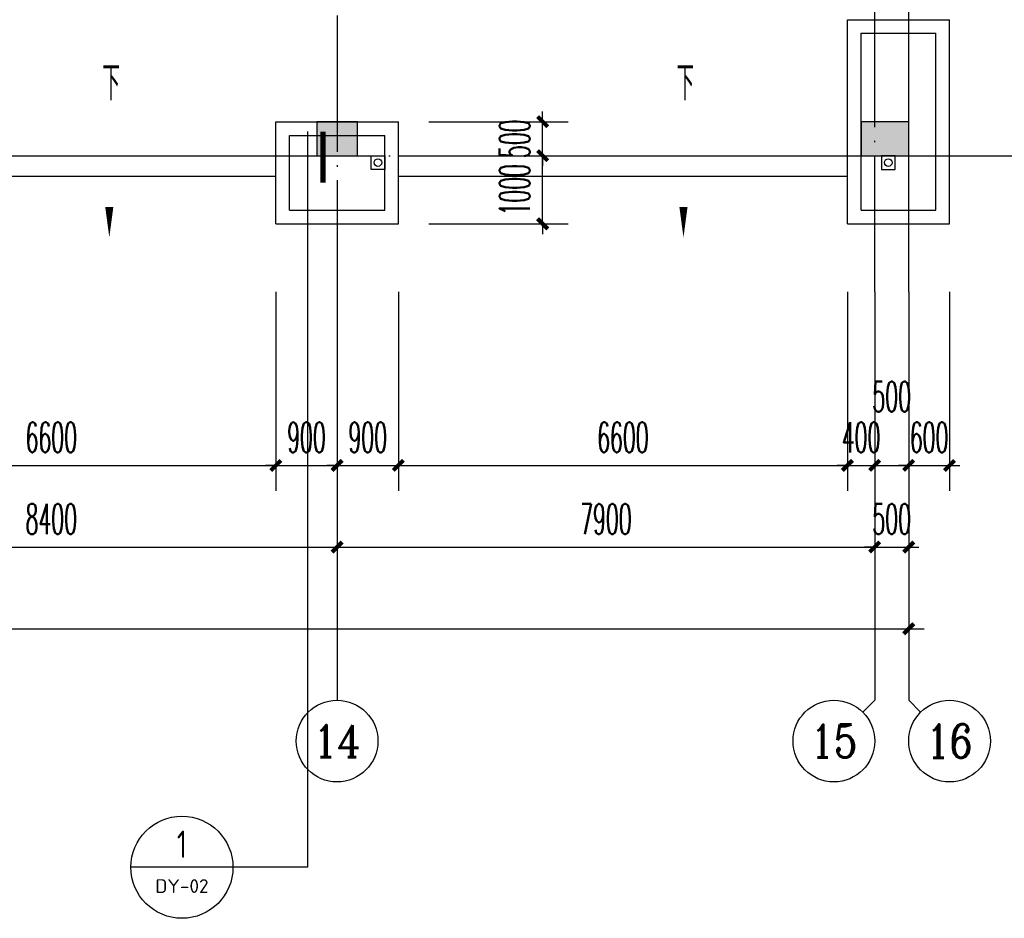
# Model space of a CAD drawing. Extents: x 1779708 to 7299578, y -1121471 to 88434.
# Tile 116 of 256: x 4385603 to 4400072, y -1072048 to -1058843. Entities that reach past the tile are written whole.
import ezdxf
from ezdxf.enums import TextEntityAlignment as Align

# ---------------------------------------------------------------- set-up
doc = ezdxf.new("R2010")
doc.units = 0
doc.header["$LTSCALE"] = 1000
doc.header["$MEASUREMENT"] = 0
doc.linetypes.add('DASH', pattern=[0.35, 0.25, -0.1])
doc.linetypes.add('DOTE', pattern=[2.42, 2, -0.2, 0.02, -0.2])
doc.layers.get('0').update_dxf_attribs({"linetype": 'CONTINUOUS'})
doc.layers.get('Defpoints').update_dxf_attribs({"linetype": 'CONTINUOUS'})
for name, color, linetype in [('11111111111111111111111111111', 50, 'DASH'), ('AXIS', 3, 'CONTINUOUS'), ('AXIS_TEXT', 7, 'CONTINUOUS'), ('DIM_IDEN', 3, 'CONTINUOUS'), ('DIM_SYMB', 3, 'CONTINUOUS'), ('DIM_污水', 3, 'CONTINUOUS'), ('DOTE', 1, 'DOTE'), ('P_PS_DIM', 1, 'CONTINUOUS'), ('PUB_DIM', 3, 'CONTINUOUS'), ('PUB_TEXT', 7, 'CONTINUOUS'), ('STAIR', 2, 'CONTINUOUS'), ('WALL', 255, 'CONTINUOUS'), ('墙柱', 2, 'CONTINUOUS'), ('室外构件', 4, 'CONTINUOUS')]:
    doc.layers.add(name, color=color, linetype=linetype)
doc.styles.add('_TCH_AXIS', font='COMPLEX', dxfattribs={"bigfont": 'GBCBIG'})
doc.styles.add('_TCH_DIM', font='SIMPLEX.shx', dxfattribs={"width": 0.7, "bigfont": 'GBCBIG.shx'})
doc.styles.add('_TCH_DIM_T3', font='SIMPLEX.shx', dxfattribs={"width": 0.494118, "bigfont": 'GBCBIG.shx'})
doc.styles.add('COMPLEX', font='COMPLEX')
doc.styles.get("Standard").update_dxf_attribs({"font": 'GBENOR', "bigfont": 'GBCBIG'})
doc.dimstyles.new('_TCH_ARCH&&150', dxfattribs={"dimtxt": 446.25, "dimasz": 150, "dimexe": 375, "dimexo": 450, "dimgap": 189.375, "dimtad": 1, "dimdec": 0, "dimzin": 0, "dimdsep": 46, "dimtxsty": '_TCH_DIM_T3', "dimblk": 'ARCHTICK', "dimcen": 0.09, "dimdle": 225, "dimclrt": 7, "dimazin": 2, "dimtfac": 1, "dimtdec": 0, "dimtix": 1, "dimtmove": 2, "dimatfit": 3, "dimfxl": 250, "dimtolj": 1, "dimtzin": 0, "dimarcsym": 0})

# ---------------------------------------------------------------- blocks, each defined once
blk = doc.blocks.new('_AXISO')
blk.add_circle((0, 0), 0.5)
at = {"layer": 'AXIS_TEXT', "style": 'COMPLEX', "width": 1.041667}
blk.add_attdef('A', text='', height=0.56, dxfattribs=at).set_placement((-0.25, -0.28), (0.25, -0.28), align=Align.FIT)
blk = doc.blocks.new('_ArchTick')
at = {"color": 0, "linetype": 'ByBlock', "const_width": 0.4}
blk.add_lwpolyline([(-0.5, -0.5), (0.5, 0.5)], dxfattribs=at)
blk = doc.blocks.new('*D6822')
at = {"layer": 'AXIS', "color": 0, "lineweight": -2, "transparency": 16777216}
for p, q in [((9200, 6750), (9200, 1875)), ((84800, 6750), (84800, 1875)), ((8975, 2250), (85025, 2250))]:
    blk.add_line(p, q, dxfattribs=at)
at = {"layer": 'Defpoints', "color": 0, "transparency": 16777216}
for p in [(9200, 7200), (84800, 7200), (84800, 2250)]:
    blk.add_point(p, dxfattribs=at)
at = {"layer": 'AXIS', "color": 0, "lineweight": -2, "transparency": 16777216, "xscale": 150, "yscale": 150, "zscale": 150, "rotation": 180}
blk.add_blockref('_ArchTick', (9200, 2250), dxfattribs=at)
at = {"layer": 'AXIS', "color": 0, "lineweight": -2, "transparency": 16777216, "xscale": 150, "yscale": 150, "zscale": 150}
blk.add_blockref('_ArchTick', (84800, 2250), dxfattribs=at)
at = {"layer": 'AXIS', "color": 7, "transparency": 16777216, "insert": (47000, 2663), "char_height": 446.2, "attachment_point": 5, "style": '_TCH_DIM_T3'}
blk.add_mtext('\\A1;75600', dxfattribs=at)
blk = doc.blocks.new('*D6835')
at = {"layer": 'AXIS', "color": 0, "lineweight": -2, "transparency": 16777216}
for p, q in [((68000, 6750), (68000, 3075)), ((76400, 6750), (76400, 3075)), ((67775, 3450), (76625, 3450))]:
    blk.add_line(p, q, dxfattribs=at)
at = {"layer": 'Defpoints', "color": 0, "transparency": 16777216}
for p in [(68000, 7200), (76400, 7200), (76400, 3450)]:
    blk.add_point(p, dxfattribs=at)
at = {"layer": 'AXIS', "color": 0, "lineweight": -2, "transparency": 16777216, "xscale": 150, "yscale": 150, "zscale": 150, "rotation": 180}
blk.add_blockref('_ArchTick', (68000, 3450), dxfattribs=at)
at = {"layer": 'AXIS', "color": 0, "lineweight": -2, "transparency": 16777216, "xscale": 150, "yscale": 150, "zscale": 150}
blk.add_blockref('_ArchTick', (76400, 3450), dxfattribs=at)
at = {"layer": 'AXIS', "color": 7, "transparency": 16777216, "insert": (72200, 3863), "char_height": 446.2, "attachment_point": 5, "style": '_TCH_DIM_T3'}
blk.add_mtext('\\A1;8400', dxfattribs=at)
blk = doc.blocks.new('*D6836')
at = {"layer": 'AXIS', "color": 0, "lineweight": -2, "transparency": 16777216}
for p, q in [((76400, 6750), (76400, 3075)), ((84300, 6750), (84300, 3075)), ((76175, 3450), (84525, 3450))]:
    blk.add_line(p, q, dxfattribs=at)
at = {"layer": 'Defpoints', "color": 0, "transparency": 16777216}
for p in [(76400, 7200), (84300, 7200), (84300, 3450)]:
    blk.add_point(p, dxfattribs=at)
at = {"layer": 'AXIS', "color": 0, "lineweight": -2, "transparency": 16777216, "xscale": 150, "yscale": 150, "zscale": 150, "rotation": 180}
blk.add_blockref('_ArchTick', (76400, 3450), dxfattribs=at)
at = {"layer": 'AXIS', "color": 0, "lineweight": -2, "transparency": 16777216, "xscale": 150, "yscale": 150, "zscale": 150}
blk.add_blockref('_ArchTick', (84300, 3450), dxfattribs=at)
at = {"layer": 'AXIS', "color": 7, "transparency": 16777216, "insert": (80350, 3863), "char_height": 446.2, "attachment_point": 5, "style": '_TCH_DIM_T3'}
blk.add_mtext('\\A1;7900', dxfattribs=at)
blk = doc.blocks.new('*D6837')
at = {"layer": 'AXIS', "color": 0, "lineweight": -2, "transparency": 16777216}
for p, q in [((84300, 6750), (84300, 3075)), ((84800, 6750), (84800, 3075)), ((84300, 3450), (84150, 3450)), ((84300, 3450), (84800, 3450)), ((84800, 3450), (84950, 3450))]:
    blk.add_line(p, q, dxfattribs=at)
at = {"layer": 'Defpoints', "color": 0, "transparency": 16777216}
for p in [(84300, 7200), (84800, 7200), (84800, 3450)]:
    blk.add_point(p, dxfattribs=at)
at = {"layer": 'AXIS', "color": 0, "lineweight": -2, "transparency": 16777216, "xscale": 150, "yscale": 150, "zscale": 150}
blk.add_blockref('_ArchTick', (84300, 3450), dxfattribs=at)
at = {"layer": 'AXIS', "color": 0, "lineweight": -2, "transparency": 16777216, "xscale": 150, "yscale": 150, "zscale": 150, "rotation": 180}
blk.add_blockref('_ArchTick', (84800, 3450), dxfattribs=at)
at = {"layer": 'AXIS', "color": 7, "transparency": 16777216, "insert": (84550, 3863), "char_height": 446.2, "attachment_point": 5, "style": '_TCH_DIM_T3'}
blk.add_mtext('\\A1;500', dxfattribs=at)
blk = doc.blocks.new('a1')
at = {"layer": '11111111111111111111111111111'}
for p, q in [((59122, 49136), (59122, 48936)), ((59322, 49136), (59122, 49136)), ((59322, 48936), (59322, 49136)), ((59122, 48936), (59322, 48936))]:
    blk.add_line(p, q, dxfattribs=at)
blk = doc.blocks.new('*D4828')
at = {"layer": 'Defpoints', "color": 0, "transparency": 16777216}
for p in [(4398667, -1062393), (4399267, -1062393), (4399267, -1065393)]:
    blk.add_point(p, dxfattribs=at)
at = {"layer": 'PUB_DIM', "color": 0, "lineweight": -2, "transparency": 16777216}
for p, q in [((4398667, -1062843), (4398667, -1065768)), ((4399267, -1062843), (4399267, -1065768)), ((4398667, -1065393), (4398517, -1065393)), ((4398667, -1065393), (4399267, -1065393)), ((4399267, -1065393), (4399417, -1065393))]:
    blk.add_line(p, q, dxfattribs=at)
at = {"layer": 'PUB_DIM', "color": 0, "lineweight": -2, "transparency": 16777216, "xscale": 150, "yscale": 150, "zscale": 150}
blk.add_blockref('_ArchTick', (4398667, -1065393), dxfattribs=at)
at = {"layer": 'PUB_DIM', "color": 0, "lineweight": -2, "transparency": 16777216, "xscale": 150, "yscale": 150, "zscale": 150, "rotation": 180}
blk.add_blockref('_ArchTick', (4399267, -1065393), dxfattribs=at)
at = {"layer": 'PUB_DIM', "color": 7, "transparency": 16777216, "insert": (4398967, -1064981), "char_height": 446.2, "attachment_point": 5, "style": '_TCH_DIM_T3'}
blk.add_mtext('\\A1;600', dxfattribs=at)
blk = doc.blocks.new('*D4829')
at = {"layer": 'Defpoints', "color": 0, "transparency": 16777216}
for p in [(4398167, -1062393), (4398667, -1062393), (4398667, -1065393)]:
    blk.add_point(p, dxfattribs=at)
at = {"layer": 'PUB_DIM', "color": 0, "lineweight": -2, "transparency": 16777216}
for p, q in [((4398167, -1062843), (4398167, -1065768)), ((4398667, -1062843), (4398667, -1065768)), ((4397942, -1065393), (4398892, -1065393))]:
    blk.add_line(p, q, dxfattribs=at)
at = {"layer": 'PUB_DIM', "color": 0, "lineweight": -2, "transparency": 16777216, "xscale": 150, "yscale": 150, "zscale": 150, "rotation": 180}
blk.add_blockref('_ArchTick', (4398167, -1065393), dxfattribs=at)
at = {"layer": 'PUB_DIM', "color": 0, "lineweight": -2, "transparency": 16777216, "xscale": 150, "yscale": 150, "zscale": 150}
blk.add_blockref('_ArchTick', (4398667, -1065393), dxfattribs=at)
at = {"layer": 'PUB_DIM', "color": 7, "transparency": 16777216, "insert": (4398417, -1064381), "char_height": 446.2, "attachment_point": 5, "style": '_TCH_DIM_T3'}
blk.add_mtext('\\A1;500', dxfattribs=at)
blk = doc.blocks.new('*D4830')
at = {"layer": 'Defpoints', "color": 0, "transparency": 16777216}
for p in [(4397767, -1062393), (4398167, -1062393), (4398167, -1065393)]:
    blk.add_point(p, dxfattribs=at)
at = {"layer": 'PUB_DIM', "color": 0, "lineweight": -2, "transparency": 16777216}
for p, q in [((4397767, -1062843), (4397767, -1065768)), ((4398167, -1062843), (4398167, -1065768)), ((4397767, -1065393), (4397617, -1065393)), ((4397767, -1065393), (4398167, -1065393)), ((4398167, -1065393), (4398317, -1065393))]:
    blk.add_line(p, q, dxfattribs=at)
at = {"layer": 'PUB_DIM', "color": 0, "lineweight": -2, "transparency": 16777216, "xscale": 150, "yscale": 150, "zscale": 150}
blk.add_blockref('_ArchTick', (4397767, -1065393), dxfattribs=at)
at = {"layer": 'PUB_DIM', "color": 0, "lineweight": -2, "transparency": 16777216, "xscale": 150, "yscale": 150, "zscale": 150, "rotation": 180}
blk.add_blockref('_ArchTick', (4398167, -1065393), dxfattribs=at)
at = {"layer": 'PUB_DIM', "color": 7, "transparency": 16777216, "insert": (4397967, -1064981), "char_height": 446.2, "attachment_point": 5, "style": '_TCH_DIM_T3'}
blk.add_mtext('\\A1;400', dxfattribs=at)
blk = doc.blocks.new('*D4831')
at = {"layer": 'Defpoints', "color": 0, "transparency": 16777216}
for p in [(4391167, -1062393), (4397767, -1062393), (4397767, -1065393)]:
    blk.add_point(p, dxfattribs=at)
at = {"layer": 'PUB_DIM', "color": 0, "lineweight": -2, "transparency": 16777216}
for p, q in [((4391167, -1062843), (4391167, -1065768)), ((4397767, -1062843), (4397767, -1065768)), ((4390942, -1065393), (4397992, -1065393))]:
    blk.add_line(p, q, dxfattribs=at)
at = {"layer": 'PUB_DIM', "color": 0, "lineweight": -2, "transparency": 16777216, "xscale": 150, "yscale": 150, "zscale": 150, "rotation": 180}
blk.add_blockref('_ArchTick', (4391167, -1065393), dxfattribs=at)
at = {"layer": 'PUB_DIM', "color": 0, "lineweight": -2, "transparency": 16777216, "xscale": 150, "yscale": 150, "zscale": 150}
blk.add_blockref('_ArchTick', (4397767, -1065393), dxfattribs=at)
at = {"layer": 'PUB_DIM', "color": 7, "transparency": 16777216, "insert": (4394467, -1064981), "char_height": 446.2, "attachment_point": 5, "style": '_TCH_DIM_T3'}
blk.add_mtext('\\A1;6600', dxfattribs=at)
blk = doc.blocks.new('*D4832')
at = {"layer": 'Defpoints', "color": 0, "transparency": 16777216}
for p in [(4390267, -1062393), (4391167, -1062393), (4391167, -1065393)]:
    blk.add_point(p, dxfattribs=at)
at = {"layer": 'PUB_DIM', "color": 0, "lineweight": -2, "transparency": 16777216}
for p, q in [((4390267, -1062843), (4390267, -1065768)), ((4391167, -1062843), (4391167, -1065768)), ((4390267, -1065393), (4390117, -1065393)), ((4390267, -1065393), (4391167, -1065393)), ((4391167, -1065393), (4391317, -1065393))]:
    blk.add_line(p, q, dxfattribs=at)
at = {"layer": 'PUB_DIM', "color": 0, "lineweight": -2, "transparency": 16777216, "xscale": 150, "yscale": 150, "zscale": 150}
blk.add_blockref('_ArchTick', (4390267, -1065393), dxfattribs=at)
at = {"layer": 'PUB_DIM', "color": 0, "lineweight": -2, "transparency": 16777216, "xscale": 150, "yscale": 150, "zscale": 150, "rotation": 180}
blk.add_blockref('_ArchTick', (4391167, -1065393), dxfattribs=at)
at = {"layer": 'PUB_DIM', "color": 7, "transparency": 16777216, "insert": (4390717, -1064981), "char_height": 446.2, "attachment_point": 5, "style": '_TCH_DIM_T3'}
blk.add_mtext('\\A1;900', dxfattribs=at)
blk = doc.blocks.new('*D4833')
at = {"layer": 'Defpoints', "color": 0, "transparency": 16777216}
for p in [(4389367, -1062393), (4390267, -1062393), (4390267, -1065393)]:
    blk.add_point(p, dxfattribs=at)
at = {"layer": 'PUB_DIM', "color": 0, "lineweight": -2, "transparency": 16777216}
for p, q in [((4389367, -1062843), (4389367, -1065768)), ((4390267, -1062843), (4390267, -1065768)), ((4389367, -1065393), (4389217, -1065393)), ((4389367, -1065393), (4390267, -1065393)), ((4390267, -1065393), (4390417, -1065393))]:
    blk.add_line(p, q, dxfattribs=at)
at = {"layer": 'PUB_DIM', "color": 0, "lineweight": -2, "transparency": 16777216, "xscale": 150, "yscale": 150, "zscale": 150}
blk.add_blockref('_ArchTick', (4389367, -1065393), dxfattribs=at)
at = {"layer": 'PUB_DIM', "color": 0, "lineweight": -2, "transparency": 16777216, "xscale": 150, "yscale": 150, "zscale": 150, "rotation": 180}
blk.add_blockref('_ArchTick', (4390267, -1065393), dxfattribs=at)
at = {"layer": 'PUB_DIM', "color": 7, "transparency": 16777216, "insert": (4389817, -1064981), "char_height": 446.2, "attachment_point": 5, "style": '_TCH_DIM_T3'}
blk.add_mtext('\\A1;900', dxfattribs=at)
blk = doc.blocks.new('*D4834')
at = {"layer": 'Defpoints', "color": 0, "transparency": 16777216}
for p in [(4382767, -1062393), (4389367, -1062393), (4389367, -1065393)]:
    blk.add_point(p, dxfattribs=at)
at = {"layer": 'PUB_DIM', "color": 0, "lineweight": -2, "transparency": 16777216}
for p, q in [((4382767, -1062843), (4382767, -1065768)), ((4389367, -1062843), (4389367, -1065768)), ((4382542, -1065393), (4389592, -1065393))]:
    blk.add_line(p, q, dxfattribs=at)
at = {"layer": 'PUB_DIM', "color": 0, "lineweight": -2, "transparency": 16777216, "xscale": 150, "yscale": 150, "zscale": 150, "rotation": 180}
blk.add_blockref('_ArchTick', (4382767, -1065393), dxfattribs=at)
at = {"layer": 'PUB_DIM', "color": 0, "lineweight": -2, "transparency": 16777216, "xscale": 150, "yscale": 150, "zscale": 150}
blk.add_blockref('_ArchTick', (4389367, -1065393), dxfattribs=at)
at = {"layer": 'PUB_DIM', "color": 7, "transparency": 16777216, "insert": (4386067, -1064981), "char_height": 446.2, "attachment_point": 5, "style": '_TCH_DIM_T3'}
blk.add_mtext('\\A1;6600', dxfattribs=at)
blk = doc.blocks.new('*D5400')
at = {"layer": 'Defpoints', "color": 0, "transparency": 16777216}
for p in [(4391167, -1060343), (4393288, -1060343), (4391167, -1060843)]:
    blk.add_point(p, dxfattribs=at)
at = {"layer": 'PUB_DIM', "color": 0, "lineweight": -2, "transparency": 16777216}
for p, q in [((4393288, -1060343), (4393288, -1060193)), ((4391617, -1060343), (4393663, -1060343)), ((4393288, -1060843), (4393288, -1060343)), ((4391617, -1060843), (4393663, -1060843)), ((4393288, -1060843), (4393288, -1060993))]:
    blk.add_line(p, q, dxfattribs=at)
at = {"layer": 'PUB_DIM', "color": 0, "lineweight": -2, "transparency": 16777216, "xscale": 150, "yscale": 150, "zscale": 150}
for p, rotation in [((4393288, -1060343), 270), ((4393288, -1060843), 90)]:
    blk.add_blockref('_ArchTick', p, dxfattribs=dict(at, rotation=rotation))
at = {"layer": 'PUB_DIM', "color": 7, "transparency": 16777216, "insert": (4392876, -1060593), "char_height": 446.2, "attachment_point": 5, "rotation": 90, "style": '_TCH_DIM_T3'}
blk.add_mtext('\\A1;500', dxfattribs=at)
blk = doc.blocks.new('*D5401')
at = {"layer": 'Defpoints', "color": 0, "transparency": 16777216}
for p in [(4391167, -1060843), (4393288, -1060843), (4391167, -1061843)]:
    blk.add_point(p, dxfattribs=at)
at = {"layer": 'PUB_DIM', "color": 0, "lineweight": -2, "transparency": 16777216}
for p, q in [((4393288, -1060843), (4393288, -1060693)), ((4391617, -1060843), (4393663, -1060843)), ((4393288, -1061843), (4393288, -1060843)), ((4391617, -1061843), (4393663, -1061843)), ((4393288, -1061843), (4393288, -1061993))]:
    blk.add_line(p, q, dxfattribs=at)
at = {"layer": 'PUB_DIM', "color": 0, "lineweight": -2, "transparency": 16777216, "xscale": 150, "yscale": 150, "zscale": 150}
for p, rotation in [((4393288, -1060843), 270), ((4393288, -1061843), 90)]:
    blk.add_blockref('_ArchTick', p, dxfattribs=dict(at, rotation=rotation))
at = {"layer": 'PUB_DIM', "color": 7, "transparency": 16777216, "insert": (4392876, -1061343), "char_height": 446.2, "attachment_point": 5, "rotation": 90, "style": '_TCH_DIM_T3'}
blk.add_mtext('\\A1;1000', dxfattribs=at)
blk = doc.blocks.new('A$C159220C3')
at = {"layer": 'AXIS'}
for p, q in [((76400, 7200), (76400, 1200)), ((84300, 7200), (84300, 1200)), ((84800, 7200), (84800, 1200)), ((84124.3, 1024.3), (84300, 1200)), ((84975.7, 1024.3), (84800, 1200))]:
    blk.add_line(p, q, dxfattribs=at)
at = {"layer": 'DOTE'}
for p, q in [((76400, 149200), (76400, 7200)), ((84300, 7200), (84300, 149200)), ((84800, 7200), (84800, 149200)), ((7200, 9200), (86800, 9200))]:
    blk.add_line(p, q, dxfattribs=at)
at = {"layer": 'AXIS'}
ref = blk.add_blockref('_AXISO', (76400, 600), dxfattribs=dict(at, xscale=1200, yscale=1200, zscale=1200))
ref.add_attrib('A', '14', dxfattribs={"layer": 'AXIS_TEXT', "height": 471.11, "style": '_TCH_AXIS'}).set_placement((76052.3, 364.4), (76747.7, 364.4), align=Align.FIT)
ref = blk.add_blockref('_AXISO', (83700, 600), dxfattribs=dict(at, xscale=1200, yscale=1200, zscale=1200))
ref.add_attrib('A', '15', dxfattribs={"layer": 'AXIS_TEXT', "height": 481.71, "style": '_TCH_AXIS', "width": 1.034483}).set_placement((83355.9, 359.1), (84044.1, 359.1), align=Align.FIT)
ref = blk.add_blockref('_AXISO', (85400, 600), dxfattribs=dict(at, xscale=1200, yscale=1200, zscale=1200))
ref.add_attrib('A', '16', dxfattribs={"layer": 'AXIS_TEXT', "height": 492.67, "style": '_TCH_AXIS'}).set_placement((85059.8, 353.7), (85740.2, 353.7), align=Align.FIT)
for p1, p2, distance, picture, middle in [((9200, 7200), (84800, 7200), -4950, '*D6822', (47000, 2662.5)), ((68000, 7200), (76400, 7200), -3750, '*D6835', (72200, 3862.5)), ((76400, 7200), (84300, 7200), -3750, '*D6836', (80350, 3862.5)), ((84300, 7200), (84800, 7200), -3750, '*D6837', (84550, 3862.5))]:
    dim = blk.add_aligned_dim(p1=p1, p2=p2, distance=distance, dimstyle='_TCH_ARCH&&150', dxfattribs=at)
    dim.commit()
    dim.dimension.update_dxf_attribs({"geometry": picture, "text_midpoint": middle})

msp = doc.modelspace()

# ---------------------------------------------------------------- hatches: boundary and pattern name
at = {"layer": '墙柱'}
h = msp.add_hatch(color=256, dxfattribs=at)
h.paths.add_polyline_path([(4323067.1, -1009843.3), (4324067.1, -1009843.3), (4324067.1, -1010343.3), (4323067.1, -1010343.3)])
h.paths.add_polyline_path([(4323067.1, -1016093.3), (4324067.1, -1016093.3), (4324067.1, -1016593.3), (4323067.1, -1016593.3)])
h.paths.add_polyline_path([(4323067.1, -1022643.3), (4324067.1, -1022643.3), (4324067.1, -1023143.3), (4323067.1, -1023143.3)])
h.paths.add_polyline_path([(4397967.1, -1051543.3), (4398667.1, -1051543.3), (4398667.1, -1051043.3), (4397967.1, -1051043.3)])
h.paths.add_polyline_path([(4347917.1, -1019143.3), (4348617.1, -1019143.3), (4348617.1, -1019643.3), (4347917.1, -1019643.3)])
h.paths.add_polyline_path([(4389917.1, -1051543.3), (4390617.1, -1051543.3), (4390617.1, -1051043.3), (4389917.1, -1051043.3)])
h.paths.add_polyline_path([(4347917.1, -1051543.3), (4348617.1, -1051543.3), (4348617.1, -1051043.3), (4347917.1, -1051043.3)])
h.paths.add_polyline_path([(4323567.1, -1028493.3), (4324067.1, -1028493.3), (4324067.1, -1028993.3), (4323567.1, -1028993.3)])
h.paths.add_polyline_path([(4350197.1, -1045743.3), (4350197.1, -1045443.3), (4349297.1, -1045443.3), (4349297.1, -1045743.3)])
h.paths.add_polyline_path([(4377567.1, -1060843.3), (4378067.1, -1060843.3), (4378067.1, -1060343.3), (4377567.1, -1060343.3)])
h.paths.add_polyline_path([(4339667.1, -1009843.3), (4340167.1, -1009843.3), (4340167.1, -1010343.3), (4339667.1, -1010343.3)])
h.paths.add_polyline_path([(4347967.1, -1009843.3), (4348567.1, -1009843.3), (4348567.1, -1010343.3), (4347967.1, -1010343.3)])
h.paths.add_polyline_path([(4365067.1, -1019043.3), (4365667.1, -1019043.3), (4365667.1, -1019643.3), (4365067.1, -1019643.3)])
h.paths.add_polyline_path([(4381567.1, -1027843.3), (4382167.1, -1027843.3), (4382167.1, -1028443.3), (4381567.1, -1028443.3)])
h.paths.add_polyline_path([(4336067.1, -1015993.3), (4336567.1, -1015993.3), (4336567.1, -1016693.3), (4336067.1, -1016693.3)])
h.paths.add_polyline_path([(4389767.1, -1023743.3), (4390267.1, -1023743.3), (4390267.1, -1024243.3), (4389767.1, -1024243.3)])
h.paths.add_polyline_path([(4339567.1, -1048043.3), (4340167.1, -1048043.3), (4340167.1, -1047543.3), (4339567.1, -1047543.3)])
h.paths.add_polyline_path([(4343767.1, -1041443.3), (4344267.1, -1041443.3), (4344267.1, -1040943.3), (4343767.1, -1040943.3)])
h.paths.add_polyline_path([(4343767.1, -1034843.3), (4344267.1, -1034843.3), (4344267.1, -1034343.3), (4343767.1, -1034343.3)])
h.paths.add_polyline_path([(4336067.1, -1029093.3), (4336567.1, -1029093.3), (4336567.1, -1028393.3), (4336067.1, -1028393.3)])
h.paths.add_polyline_path([(4343767.1, -1022643.3), (4344267.1, -1022643.3), (4344267.1, -1023143.3), (4343767.1, -1023143.3)])
h.paths.add_polyline_path([(4336067.1, -1009843.3), (4336567.1, -1009843.3), (4336567.1, -1010343.3), (4336067.1, -1010343.3)])
h.paths.add_polyline_path([(4377967.1, -1036343.3), (4377467.1, -1036343.3), (4377467.1, -1035843.3), (4377967.1, -1035843.3)])
h.paths.add_polyline_path([(4397967.1, -1019143.3), (4398667.1, -1019143.3), (4398667.1, -1019643.3), (4397967.1, -1019643.3)])
h.paths.add_polyline_path([(4331467.1, -1048043.3), (4331967.1, -1048043.3), (4331967.1, -1047543.3), (4331467.1, -1047543.3)])
h.paths.add_polyline_path([(4389917.1, -1036443.3), (4390617.1, -1036443.3), (4390617.1, -1035843.3), (4389917.1, -1035843.3)])
h.paths.add_polyline_path([(4397967.1, -1035843.3), (4398667.1, -1035843.3), (4398667.1, -1036443.3), (4397967.1, -1036443.3)])
h.paths.add_polyline_path([(4381567.1, -1035843.3), (4382167.1, -1035843.3), (4382167.1, -1036443.3), (4381567.1, -1036443.3)])
h.paths.add_polyline_path([(4389767.1, -1027943.3), (4390267.1, -1027943.3), (4390267.1, -1028443.3), (4389767.1, -1028443.3)])
h.paths.add_polyline_path([(4377467.1, -1027943.3), (4377967.1, -1027943.3), (4377967.1, -1028443.3), (4377467.1, -1028443.3)])
h.paths.add_polyline_path([(4373217.1, -1048043.3), (4373717.1, -1048043.3), (4373717.1, -1047543.3), (4373217.1, -1047543.3)])
h.paths.add_polyline_path([(4369267.1, -1009843.3), (4369767.1, -1009843.3), (4369767.1, -1010343.3), (4369267.1, -1010343.3)])
h.paths.add_polyline_path([(4365567.1, -1022643.3), (4365067.1, -1022643.3), (4365067.1, -1023143.3), (4365567.1, -1023143.3)])
h.paths.add_polyline_path([(4365567.1, -1009843.3), (4365067.1, -1009843.3), (4365067.1, -1010343.3), (4365567.1, -1010343.3)])
h.paths.add_polyline_path([(4347967.1, -1022643.3), (4348467.1, -1022643.3), (4348467.1, -1023143.3), (4347967.1, -1023143.3)])
h.paths.add_polyline_path([(4343767.1, -1028993.3), (4344267.1, -1028993.3), (4344267.1, -1028493.3), (4343767.1, -1028493.3)])
h.paths.add_polyline_path([(4336067.1, -1023343.3), (4336567.1, -1023343.3), (4336567.1, -1022643.3), (4336067.1, -1022643.3)])
h.paths.add_polyline_path([(4339567.1, -1034843.3), (4340167.1, -1034843.3), (4340167.1, -1034343.3), (4339567.1, -1034343.3)])
h.paths.add_polyline_path([(4331167.1, -1034843.3), (4331767.1, -1034843.3), (4331767.1, -1034343.3), (4331167.1, -1034343.3)])
h.paths.add_polyline_path([(4323067.1, -1034843.3), (4324067.1, -1034843.3), (4324067.1, -1034343.3), (4323067.1, -1034343.3)])
h.paths.add_polyline_path([(4339567.1, -1041543.3), (4340167.1, -1041543.3), (4340167.1, -1040943.3), (4339567.1, -1040943.3)])
h.paths.add_polyline_path([(4331467.1, -1041543.3), (4331967.1, -1041543.3), (4331967.1, -1040943.3), (4331467.1, -1040943.3)])
h.paths.add_polyline_path([(4397967.1, -1022343.3), (4398667.1, -1022343.3), (4398667.1, -1022843.3), (4397967.1, -1022843.3)])
h.paths.add_polyline_path([(4398167.1, -1009843.3), (4398667.1, -1009843.3), (4398667.1, -1010343.3), (4398167.1, -1010343.3)])
h.paths.add_polyline_path([(4389917.1, -1018943.3), (4390617.1, -1018943.3), (4390617.1, -1019643.3), (4389917.1, -1019643.3)])
h.paths.add_polyline_path([(4389867.1, -1009843.3), (4390667.1, -1009843.3), (4390667.1, -1010343.3), (4389867.1, -1010343.3)])
h.paths.add_polyline_path([(4381517.1, -1018943.3), (4382217.1, -1018943.3), (4382217.1, -1019643.3), (4381517.1, -1019643.3)])
h.paths.add_polyline_path([(4381567.1, -1009843.3), (4382167.1, -1009843.3), (4382167.1, -1010343.3), (4381567.1, -1010343.3)])
h.paths.add_polyline_path([(4373217.1, -1022643.3), (4373717.1, -1022643.3), (4373717.1, -1023143.3), (4373217.1, -1023143.3)])
h.paths.add_polyline_path([(4373117.1, -1019143.3), (4373817.1, -1019143.3), (4373817.1, -1019643.3), (4373117.1, -1019643.3)])
h.paths.add_polyline_path([(4373217.1, -1009843.3), (4373717.1, -1009843.3), (4373717.1, -1010343.3), (4373217.1, -1010343.3)])
h.paths.add_polyline_path([(4356167.1, -1022643.3), (4356667.1, -1022643.3), (4356667.1, -1023143.3), (4356167.1, -1023143.3)])
h.paths.add_polyline_path([(4356067.1, -1019043.3), (4356667.1, -1019043.3), (4356667.1, -1019643.3), (4356067.1, -1019643.3)])
h.paths.add_polyline_path([(4339567.1, -1019043.3), (4340167.1, -1019043.3), (4340167.1, -1019643.3), (4339567.1, -1019643.3)])
h.paths.add_polyline_path([(4356167.1, -1009843.3), (4356667.1, -1009843.3), (4356667.1, -1010343.3), (4356167.1, -1010343.3)])
h.paths.add_polyline_path([(4389917.1, -1048043.3), (4390617.1, -1048043.3), (4390617.1, -1047443.3), (4389917.1, -1047443.3)])
h.paths.add_polyline_path([(4397967.1, -1060843.3), (4398667.1, -1060843.3), (4398667.1, -1060343.3), (4397967.1, -1060343.3)])
h.paths.add_polyline_path([(4389967.1, -1060843.3), (4390567.1, -1060843.3), (4390567.1, -1060343.3), (4389967.1, -1060343.3)])
h.paths.add_polyline_path([(4381567.1, -1048043.3), (4382167.1, -1048043.3), (4382167.1, -1047443.3), (4381567.1, -1047443.3)])
h.paths.add_polyline_path([(4381517.1, -1051543.3), (4382217.1, -1051543.3), (4382217.1, -1051043.3), (4381517.1, -1051043.3)])
h.paths.add_polyline_path([(4381617.1, -1060843.3), (4382117.1, -1060843.3), (4382117.1, -1060343.3), (4381617.1, -1060343.3)])
h.paths.add_polyline_path([(4373167.1, -1051643.3), (4373767.1, -1051643.3), (4373767.1, -1051043.3), (4373167.1, -1051043.3)])
h.paths.add_polyline_path([(4373167.1, -1060843.3), (4373767.1, -1060843.3), (4373767.1, -1060343.3), (4373167.1, -1060343.3)])
h.paths.add_polyline_path([(4365067.1, -1048043.3), (4365567.1, -1048043.3), (4365567.1, -1047543.3), (4365067.1, -1047543.3)])
h.paths.add_polyline_path([(4365067.1, -1051643.3), (4365667.1, -1051643.3), (4365667.1, -1051043.3), (4365067.1, -1051043.3)])
h.paths.add_polyline_path([(4356167.1, -1048043.3), (4356667.1, -1048043.3), (4356667.1, -1047543.3), (4356167.1, -1047543.3)])
h.paths.add_polyline_path([(4348127.1, -1048043.3), (4348727.1, -1048043.3), (4348727.1, -1047643.3), (4348127.1, -1047643.3)])
h.paths.add_polyline_path([(4356067.1, -1051643.3), (4356667.1, -1051643.3), (4356667.1, -1051043.3), (4356067.1, -1051043.3)])
h.paths.add_polyline_path([(4323067.1, -1048343.3), (4323767.1, -1048343.3), (4323767.1, -1047843.3), (4323067.1, -1047843.3)])
h.paths.add_polyline_path([(4323067.1, -1051543.3), (4323767.1, -1051543.3), (4323767.1, -1051043.3), (4323067.1, -1051043.3)])
h.paths.add_polyline_path([(4331117.1, -1051543.3), (4331817.1, -1051543.3), (4331817.1, -1051043.3), (4331117.1, -1051043.3)])
h.paths.add_polyline_path([(4339567.1, -1051643.3), (4340167.1, -1051643.3), (4340167.1, -1051043.3), (4339567.1, -1051043.3)])
h.paths.add_polyline_path([(4365067.1, -1060843.3), (4365567.1, -1060843.3), (4365567.1, -1060343.3), (4365067.1, -1060343.3)])
h.paths.add_polyline_path([(4356167.1, -1060843.3), (4356667.1, -1060843.3), (4356667.1, -1060343.3), (4356167.1, -1060343.3)])
h.paths.add_polyline_path([(4347967.1, -1060843.3), (4348567.1, -1060843.3), (4348567.1, -1060343.3), (4347967.1, -1060343.3)])
h.paths.add_polyline_path([(4339567.1, -1060843.3), (4340167.1, -1060843.3), (4340167.1, -1060343.3), (4339567.1, -1060343.3)])
h.paths.add_polyline_path([(4331117.1, -1060843.3), (4331817.1, -1060843.3), (4331817.1, -1060343.3), (4331117.1, -1060343.3)])
h.paths.add_polyline_path([(4323067.1, -1060843.3), (4323567.1, -1060843.3), (4323567.1, -1060343.3), (4323067.1, -1060343.3)])
h.paths.add_polyline_path([(4397967.1, -1048043.3), (4398667.1, -1048043.3), (4398667.1, -1047443.3), (4397967.1, -1047443.3)])
h.paths.add_polyline_path([(4323067.1, -973843.3), (4324067.1, -973843.3), (4324067.1, -973343.3), (4323067.1, -973343.3)])
h.paths.add_polyline_path([(4323067.1, -967593.3), (4324067.1, -967593.3), (4324067.1, -967093.3), (4323067.1, -967093.3)])
h.paths.add_polyline_path([(4323067.1, -961043.3), (4324067.1, -961043.3), (4324067.1, -960543.3), (4323067.1, -960543.3)])
h.paths.add_polyline_path([(4397967.1, -932143.3), (4398667.1, -932143.3), (4398667.1, -932643.3), (4397967.1, -932643.3)])
h.paths.add_polyline_path([(4347917.1, -964543.3), (4348617.1, -964543.3), (4348617.1, -964043.3), (4347917.1, -964043.3)])
h.paths.add_polyline_path([(4389917.1, -932143.3), (4390617.1, -932143.3), (4390617.1, -932643.3), (4389917.1, -932643.3)])
h.paths.add_polyline_path([(4347917.1, -932143.3), (4348617.1, -932143.3), (4348617.1, -932643.3), (4347917.1, -932643.3)])
h.paths.add_polyline_path([(4323567.1, -955193.3), (4324067.1, -955193.3), (4324067.1, -954693.3), (4323567.1, -954693.3)])
h.paths.add_polyline_path([(4350197.1, -937943.3), (4350197.1, -938243.3), (4349297.1, -938243.3), (4349297.1, -937943.3)])
h.paths.add_polyline_path([(4377567.1, -922843.3), (4378067.1, -922843.3), (4378067.1, -923343.3), (4377567.1, -923343.3)])
h.paths.add_polyline_path([(4339667.1, -973843.3), (4340167.1, -973843.3), (4340167.1, -973343.3), (4339667.1, -973343.3)])
h.paths.add_polyline_path([(4347967.1, -973843.3), (4348567.1, -973843.3), (4348567.1, -973343.3), (4347967.1, -973343.3)])
h.paths.add_polyline_path([(4365067.1, -964643.3), (4365667.1, -964643.3), (4365667.1, -964043.3), (4365067.1, -964043.3)])
h.paths.add_polyline_path([(4381567.1, -955843.3), (4382167.1, -955843.3), (4382167.1, -955243.3), (4381567.1, -955243.3)])
h.paths.add_polyline_path([(4336067.1, -967693.3), (4336567.1, -967693.3), (4336567.1, -966993.3), (4336067.1, -966993.3)])
h.paths.add_polyline_path([(4389767.1, -959943.3), (4390267.1, -959943.3), (4390267.1, -959443.3), (4389767.1, -959443.3)])
h.paths.add_polyline_path([(4339567.1, -935643.3), (4340167.1, -935643.3), (4340167.1, -936143.3), (4339567.1, -936143.3)])
h.paths.add_polyline_path([(4343767.1, -942243.3), (4344267.1, -942243.3), (4344267.1, -942743.3), (4343767.1, -942743.3)])
h.paths.add_polyline_path([(4343767.1, -948843.3), (4344267.1, -948843.3), (4344267.1, -949343.3), (4343767.1, -949343.3)])
h.paths.add_polyline_path([(4336067.1, -954593.3), (4336567.1, -954593.3), (4336567.1, -955293.3), (4336067.1, -955293.3)])
h.paths.add_polyline_path([(4343767.1, -961043.3), (4344267.1, -961043.3), (4344267.1, -960543.3), (4343767.1, -960543.3)])
h.paths.add_polyline_path([(4336067.1, -973843.3), (4336567.1, -973843.3), (4336567.1, -973343.3), (4336067.1, -973343.3)])
h.paths.add_polyline_path([(4377967.1, -947343.3), (4377467.1, -947343.3), (4377467.1, -947843.3), (4377967.1, -947843.3)])
h.paths.add_polyline_path([(4397967.1, -964543.3), (4398667.1, -964543.3), (4398667.1, -964043.3), (4397967.1, -964043.3)])
h.paths.add_polyline_path([(4331467.1, -935643.3), (4331967.1, -935643.3), (4331967.1, -936143.3), (4331467.1, -936143.3)])
h.paths.add_polyline_path([(4389917.1, -947243.3), (4390617.1, -947243.3), (4390617.1, -947843.3), (4389917.1, -947843.3)])
h.paths.add_polyline_path([(4397967.1, -947843.3), (4398667.1, -947843.3), (4398667.1, -947243.3), (4397967.1, -947243.3)])
h.paths.add_polyline_path([(4381567.1, -947843.3), (4382167.1, -947843.3), (4382167.1, -947243.3), (4381567.1, -947243.3)])
h.paths.add_polyline_path([(4389767.1, -955743.3), (4390267.1, -955743.3), (4390267.1, -955243.3), (4389767.1, -955243.3)])
h.paths.add_polyline_path([(4377467.1, -955743.3), (4377967.1, -955743.3), (4377967.1, -955243.3), (4377467.1, -955243.3)])
h.paths.add_polyline_path([(4373217.1, -935643.3), (4373717.1, -935643.3), (4373717.1, -936143.3), (4373217.1, -936143.3)])
h.paths.add_polyline_path([(4369267.1, -973843.3), (4369767.1, -973843.3), (4369767.1, -973343.3), (4369267.1, -973343.3)])
h.paths.add_polyline_path([(4365567.1, -961043.3), (4365067.1, -961043.3), (4365067.1, -960543.3), (4365567.1, -960543.3)])
h.paths.add_polyline_path([(4365567.1, -973843.3), (4365067.1, -973843.3), (4365067.1, -973343.3), (4365567.1, -973343.3)])
h.paths.add_polyline_path([(4347967.1, -961043.3), (4348467.1, -961043.3), (4348467.1, -960543.3), (4347967.1, -960543.3)])
h.paths.add_polyline_path([(4343767.1, -954693.3), (4344267.1, -954693.3), (4344267.1, -955193.3), (4343767.1, -955193.3)])
h.paths.add_polyline_path([(4336067.1, -960343.3), (4336567.1, -960343.3), (4336567.1, -961043.3), (4336067.1, -961043.3)])
h.paths.add_polyline_path([(4339567.1, -948843.3), (4340167.1, -948843.3), (4340167.1, -949343.3), (4339567.1, -949343.3)])
h.paths.add_polyline_path([(4331167.1, -948843.3), (4331767.1, -948843.3), (4331767.1, -949343.3), (4331167.1, -949343.3)])
h.paths.add_polyline_path([(4323067.1, -948843.3), (4324067.1, -948843.3), (4324067.1, -949343.3), (4323067.1, -949343.3)])
h.paths.add_polyline_path([(4339567.1, -942143.3), (4340167.1, -942143.3), (4340167.1, -942743.3), (4339567.1, -942743.3)])
h.paths.add_polyline_path([(4331467.1, -942143.3), (4331967.1, -942143.3), (4331967.1, -942743.3), (4331467.1, -942743.3)])
h.paths.add_polyline_path([(4397967.1, -961343.3), (4398667.1, -961343.3), (4398667.1, -960843.3), (4397967.1, -960843.3)])
h.paths.add_polyline_path([(4398167.1, -973843.3), (4398667.1, -973843.3), (4398667.1, -973343.3), (4398167.1, -973343.3)])
h.paths.add_polyline_path([(4389917.1, -964743.3), (4390617.1, -964743.3), (4390617.1, -964043.3), (4389917.1, -964043.3)])
h.paths.add_polyline_path([(4389867.1, -973843.3), (4390667.1, -973843.3), (4390667.1, -973343.3), (4389867.1, -973343.3)])
h.paths.add_polyline_path([(4381517.1, -964743.3), (4382217.1, -964743.3), (4382217.1, -964043.3), (4381517.1, -964043.3)])
h.paths.add_polyline_path([(4381567.1, -973843.3), (4382167.1, -973843.3), (4382167.1, -973343.3), (4381567.1, -973343.3)])
h.paths.add_polyline_path([(4373217.1, -961043.3), (4373717.1, -961043.3), (4373717.1, -960543.3), (4373217.1, -960543.3)])
h.paths.add_polyline_path([(4373117.1, -964543.3), (4373817.1, -964543.3), (4373817.1, -964043.3), (4373117.1, -964043.3)])
h.paths.add_polyline_path([(4373217.1, -973843.3), (4373717.1, -973843.3), (4373717.1, -973343.3), (4373217.1, -973343.3)])
h.paths.add_polyline_path([(4356167.1, -961043.3), (4356667.1, -961043.3), (4356667.1, -960543.3), (4356167.1, -960543.3)])
h.paths.add_polyline_path([(4356067.1, -964643.3), (4356667.1, -964643.3), (4356667.1, -964043.3), (4356067.1, -964043.3)])
h.paths.add_polyline_path([(4339567.1, -964643.3), (4340167.1, -964643.3), (4340167.1, -964043.3), (4339567.1, -964043.3)])
h.paths.add_polyline_path([(4356167.1, -973843.3), (4356667.1, -973843.3), (4356667.1, -973343.3), (4356167.1, -973343.3)])
h.paths.add_polyline_path([(4389917.1, -935643.3), (4390617.1, -935643.3), (4390617.1, -936243.3), (4389917.1, -936243.3)])
h.paths.add_polyline_path([(4397967.1, -922843.3), (4398667.1, -922843.3), (4398667.1, -923343.3), (4397967.1, -923343.3)])
h.paths.add_polyline_path([(4389967.1, -922843.3), (4390567.1, -922843.3), (4390567.1, -923343.3), (4389967.1, -923343.3)])
h.paths.add_polyline_path([(4381567.1, -935643.3), (4382167.1, -935643.3), (4382167.1, -936243.3), (4381567.1, -936243.3)])
h.paths.add_polyline_path([(4381517.1, -932143.3), (4382217.1, -932143.3), (4382217.1, -932643.3), (4381517.1, -932643.3)])
h.paths.add_polyline_path([(4381617.1, -922843.3), (4382117.1, -922843.3), (4382117.1, -923343.3), (4381617.1, -923343.3)])
h.paths.add_polyline_path([(4373167.1, -932043.3), (4373767.1, -932043.3), (4373767.1, -932643.3), (4373167.1, -932643.3)])
h.paths.add_polyline_path([(4373167.1, -922843.3), (4373767.1, -922843.3), (4373767.1, -923343.3), (4373167.1, -923343.3)])
h.paths.add_polyline_path([(4365067.1, -935643.3), (4365567.1, -935643.3), (4365567.1, -936143.3), (4365067.1, -936143.3)])
h.paths.add_polyline_path([(4365067.1, -932043.3), (4365667.1, -932043.3), (4365667.1, -932643.3), (4365067.1, -932643.3)])
h.paths.add_polyline_path([(4356167.1, -935643.3), (4356667.1, -935643.3), (4356667.1, -936143.3), (4356167.1, -936143.3)])
h.paths.add_polyline_path([(4348127.1, -935643.3), (4348727.1, -935643.3), (4348727.1, -936043.3), (4348127.1, -936043.3)])
h.paths.add_polyline_path([(4356067.1, -932043.3), (4356667.1, -932043.3), (4356667.1, -932643.3), (4356067.1, -932643.3)])
h.paths.add_polyline_path([(4323067.1, -935343.3), (4323767.1, -935343.3), (4323767.1, -935843.3), (4323067.1, -935843.3)])
h.paths.add_polyline_path([(4323067.1, -932143.3), (4323767.1, -932143.3), (4323767.1, -932643.3), (4323067.1, -932643.3)])
h.paths.add_polyline_path([(4331117.1, -932143.3), (4331817.1, -932143.3), (4331817.1, -932643.3), (4331117.1, -932643.3)])
h.paths.add_polyline_path([(4339567.1, -932043.3), (4340167.1, -932043.3), (4340167.1, -932643.3), (4339567.1, -932643.3)])
h.paths.add_polyline_path([(4365067.1, -922843.3), (4365567.1, -922843.3), (4365567.1, -923343.3), (4365067.1, -923343.3)])
h.paths.add_polyline_path([(4356167.1, -922843.3), (4356667.1, -922843.3), (4356667.1, -923343.3), (4356167.1, -923343.3)])
h.paths.add_polyline_path([(4347967.1, -922843.3), (4348567.1, -922843.3), (4348567.1, -923343.3), (4347967.1, -923343.3)])
h.paths.add_polyline_path([(4339567.1, -922843.3), (4340167.1, -922843.3), (4340167.1, -923343.3), (4339567.1, -923343.3)])
h.paths.add_polyline_path([(4331117.1, -922843.3), (4331817.1, -922843.3), (4331817.1, -923343.3), (4331117.1, -923343.3)])
h.paths.add_polyline_path([(4323067.1, -922843.3), (4323567.1, -922843.3), (4323567.1, -923343.3), (4323067.1, -923343.3)])
h.paths.add_polyline_path([(4397967.1, -935643.3), (4398667.1, -935643.3), (4398667.1, -936243.3), (4397967.1, -936243.3)])

# ---------------------------------------------------------------- linework, layer by layer
at = {"layer": 'DIM_IDEN'}
for p, q in [((4389834.5, -1060488.1), (4389834.5, -1071298)), ((4388736.9, -1071298), (4387236.9, -1071298)), ((4389834.5, -1071298), (4388736.9, -1071298))]:
    msp.add_line(p, q, dxfattribs=at)
at = {"layer": 'DIM_IDEN', "const_width": 75}
msp.add_lwpolyline([(4390059.5, -1060488.1), (4390059.5, -1061238.1)], dxfattribs=at)
at = {"layer": 'DIM_IDEN'}
msp.add_circle((4387986.9, -1071298), 750, dxfattribs=at)
at = {"layer": 'DIM_SYMB'}
for points in [[(4386919.5, -1060341.9, 0, 0, 0), (4386919.5, -1062043.3, 0, 120, 0), (4386919.5, -1061593.3, 0, 0, 0)], [(4395357.2, -1060341.9, 0, 0, 0), (4395357.2, -1062043.3, 0, 120, 0), (4395357.2, -1061593.3, 0, 0, 0)]]:
    msp.add_lwpolyline(points, format="xyseb", dxfattribs=at)
at = {"layer": 'DIM_污水', "color": 7}
msp.add_circle((4390867.1, -1060943.3), 55, dxfattribs=at)
at = {"layer": 'DIM_污水', "color": 3}
msp.add_circle((4398367.1, -1060943.3), 55, dxfattribs=at)
at = {"layer": 'STAIR'}
for p, q in [((4382767.1, -1060843.3), (4389367.1, -1060843.3)), ((4391167.1, -1060843.3), (4397767.1, -1060843.3)), ((4382767.1, -1061143.3), (4389367.1, -1061143.3)), ((4391167.1, -1061143.3), (4397767.1, -1061143.3))]:
    msp.add_line(p, q, dxfattribs=at)
at = {"layer": 'WALL'}
for p, q in [((4397767.1, -1061843.3), (4397767.1, -1058843.3)), ((4397767.1, -1058843.3), (4399267.1, -1058843.3)), ((4399267.1, -1061843.3), (4399267.1, -1058843.3)), ((4397967.1, -1061643.3), (4397967.1, -1059043.3)), ((4397967.1, -1059043.3), (4399067.1, -1059043.3)), ((4399067.1, -1061643.3), (4399067.1, -1059043.3)), ((4389367.1, -1061843.3), (4389367.1, -1060343.3)), ((4389367.1, -1060343.3), (4391167.1, -1060343.3)), ((4391167.1, -1061843.3), (4391167.1, -1060343.3)), ((4389567.1, -1061643.3), (4389567.1, -1060543.3)), ((4389567.1, -1060543.3), (4390967.1, -1060543.3)), ((4390967.1, -1061643.3), (4390967.1, -1060543.3)), ((4389567.1, -1061643.3), (4390967.1, -1061643.3)), ((4397967.1, -1061643.3), (4399067.1, -1061643.3)), ((4389367.1, -1061843.3), (4391167.1, -1061843.3)), ((4397767.1, -1061843.3), (4399267.1, -1061843.3))]:
    msp.add_line(p, q, dxfattribs=at)
at = {"layer": '墙柱'}
for points in [[(4389967.1, -1060843.3), (4390567.1, -1060843.3), (4390567.1, -1060343.3), (4389967.1, -1060343.3)], [(4397967.1, -1060843.3), (4398667.1, -1060843.3), (4398667.1, -1060343.3), (4397967.1, -1060343.3)]]:
    msp.add_lwpolyline(points, close=True, dxfattribs=at)

# ---------------------------------------------------------------- block references
at = {"layer": 'P_PS_DIM', "color": 7, "xscale": -1}
msp.add_blockref('a1', (4450089.1, -1109978.9), dxfattribs=at)
at = {"layer": 'P_PS_DIM', "color": 3}
msp.add_blockref('a1', (4339145.1, -1109978.9), dxfattribs=at)
at = {"layer": '室外构件'}
msp.add_blockref('A$C159220C3', (4313867.1, -1070043.3), dxfattribs=at)

# ---------------------------------------------------------------- texts
at = {"layer": 'PUB_TEXT', "color": 7, "style": '_TCH_DIM', "width": 0.7}
for p in [(4386819.8, -1060026.9), (4395257.5, -1060026.9)]:
    msp.add_text('下', height=506.4, dxfattribs=at).set_placement(p)
at = {"layer": 'PUB_TEXT', "color": 7}
for s, height, width, p, p2 in [('1', 403.5, 0.995924, (4387912.8, -1071160.9), (4388060.9, -1071160.9)), ('DY-02', 201.87, 1.026321, (4387595.5, -1071675.1), (4388378.3, -1071675.1))]:
    msp.add_text(s, height=height, dxfattribs=dict(at, width=width)).set_placement(p, p2, align=Align.FIT)

# ---------------------------------------------------------------- dimensions: what is measured, and where the dimension line sits
at = {"layer": 'PUB_DIM'}
for p1, p2, distance, picture, middle in [((4391167.1, -1060843.3), (4391167.1, -1060343.3), -2121.2, '*D5400', (4392875.8, -1060593.3)), ((4391167.1, -1061843.3), (4391167.1, -1060843.3), -2121.2, '*D5401', (4392875.8, -1061343.3)), ((4382767.1, -1062393.3), (4389367.1, -1062393.3), -3000, '*D4834', (4386067.1, -1064980.8)), ((4389367.1, -1062393.3), (4390267.1, -1062393.3), -3000, '*D4833', (4389817.1, -1064980.8)), ((4390267.1, -1062393.3), (4391167.1, -1062393.3), -3000, '*D4832', (4390717.1, -1064980.8)), ((4391167.1, -1062393.3), (4397767.1, -1062393.3), -3000, '*D4831', (4394467.1, -1064980.8)), ((4397767.1, -1062393.3), (4398167.1, -1062393.3), -3000, '*D4830', (4397967.1, -1064980.8)), ((4398667.1, -1062393.3), (4399267.1, -1062393.3), -3000, '*D4828', (4398967.1, -1064980.8))]:
    dim = msp.add_aligned_dim(p1=p1, p2=p2, distance=distance, dimstyle='_TCH_ARCH&&150', dxfattribs=at)
    dim.commit()
    dim.dimension.update_dxf_attribs({"geometry": picture, "text_midpoint": middle})
dim = msp.add_linear_dim(base=(4398667.1, -1065393.3), p1=(4398167.1, -1062393.3), p2=(4398667.1, -1062393.3), angle=0, dimstyle='_TCH_ARCH&&150', dxfattribs=at)
dim.commit()
dim.dimension.update_dxf_attribs({"geometry": '*D4829', "text_midpoint": (4398417.1, -1064380.8), "dimtype": 161})

doc.saveas('drawing.dxf')
